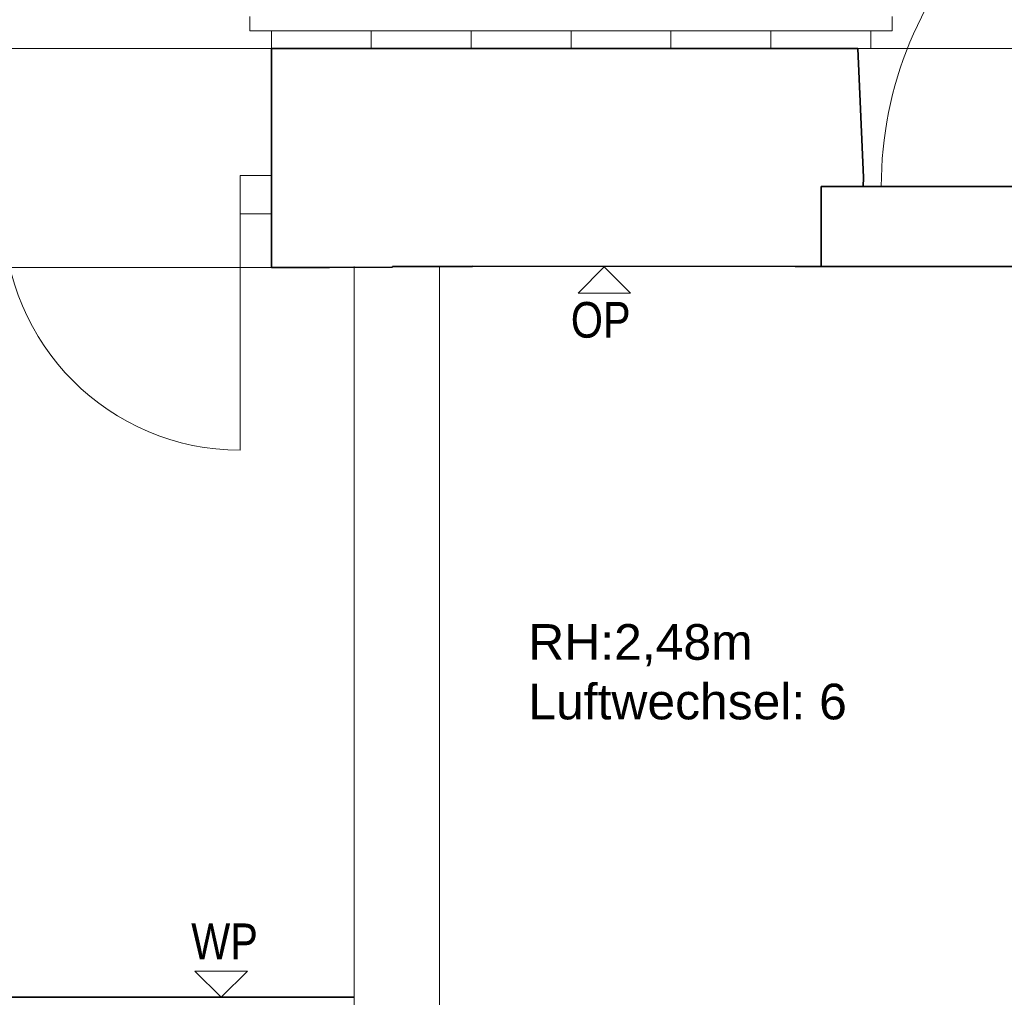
# Model space of a CAD drawing. Extents: x -357 to 533, y -64 to 530.
# Tile 9 of 135: x -156 to -101, y 178 to 233. Entities that reach past the tile are written whole.
import ezdxf
from ezdxf.lldxf.tags import DXFTag

# ---------------------------------------------------------------- set-up
doc = ezdxf.new("R2010")
doc.units = 0
doc.layers.get('0').update_dxf_attribs({"lineweight": 35})
for name, color, linetype, lineweight in [('5_EG-AUSBAU', 7, 'Continuous', 25), ('5_EG-BESTAND', 7, 'Continuous', 25), ('5_EG-NEU', 7, 'Continuous', 25), ('5_EG-WANDFLÄCHENMATERIAL', 7, 'Continuous', 25)]:
    doc.layers.add(name, color=color, linetype=linetype, lineweight=lineweight)
doc.layers.add('X_Text', color=2, linetype='Continuous', lineweight=35, true_color=0xffff00)
doc.styles.get("Standard").update_dxf_attribs({"font": 'arial.ttf'})
tags = doc.linetypes.add('ALL_S14', pattern=[0.002, 0.001, -0.001]).pattern_tags.tags
tags[6:7] = [DXFTag(74, 4), DXFTag(75, 0), DXFTag(340, '0'), DXFTag(46, 1.0), DXFTag(50, 0.0), DXFTag(44, 0.0), DXFTag(45, 0.0)]
tags[4:5] = [DXFTag(74, 4), DXFTag(75, 0), DXFTag(340, '0'), DXFTag(46, 1.0), DXFTag(50, 0.0), DXFTag(44, 0.0), DXFTag(45, 0.0)]
tags = doc.linetypes.add('PUNKT2_S9', pattern=[0.0005, 0, -0.0005]).pattern_tags.tags
tags[6:7] = [DXFTag(74, 4), DXFTag(75, 0), DXFTag(340, '0'), DXFTag(46, 1.0), DXFTag(50, 0.0), DXFTag(44, 0.0), DXFTag(45, 0.0)]
tags[4:5] = [DXFTag(74, 4), DXFTag(75, 0), DXFTag(340, '0'), DXFTag(46, 1.0), DXFTag(50, 0.0), DXFTag(44, 0.0), DXFTag(45, 0.0)]
tags = doc.linetypes.add('VERDECKT2_S2', pattern=[0.0027, 0.002, -0.0007]).pattern_tags.tags
tags[6:7] = [DXFTag(74, 4), DXFTag(75, 0), DXFTag(340, '0'), DXFTag(46, 1.0), DXFTag(50, 0.0), DXFTag(44, 0.0), DXFTag(45, 0.0)]
tags[4:5] = [DXFTag(74, 4), DXFTag(75, 0), DXFTag(340, '0'), DXFTag(46, 1.0), DXFTag(50, 0.0), DXFTag(44, 0.0), DXFTag(45, 0.0)]

# ---------------------------------------------------------------- blocks, each defined once
blk = doc.blocks.new('Referenz-A06HSW74NL', base_point=(-327.48, -41.15))
at = {"layer": '5_EG-AUSBAU', "color": 0, "lineweight": 13}
for p, q in [((-143.229, 232.879), (-143.229, 232.079)), ((-107.229, 232.879), (-107.229, 232.079)), ((-143.229, 232.079), (-107.229, 232.079))]:
    blk.add_line(p, q, dxfattribs=at)
at = {"layer": '5_EG-BESTAND', "color": 0, "lineweight": 13}
for p, q in [((-142.029, 231.079), (-142.029, 232.079)), ((-136.429, 231.079), (-136.429, 232.079)), ((-130.829, 231.079), (-130.829, 232.079)), ((-125.229, 231.079), (-125.229, 232.079)), ((-119.63, 231.079), (-119.63, 232.079)), ((-114.029, 231.079), (-114.029, 232.079)), ((-108.429, 231.079), (-108.429, 232.079)), ((-109.161, 231.079), (-108.429, 231.079))]:
    blk.add_line(p, q, dxfattribs=at)
at = {"layer": '5_EG-BESTAND', "color": 0, "linetype": 'PUNKT2_S9', "lineweight": 13, "ltscale": 0.13}
for p, q in [((-142.02, 231.079), (-179.768, 231.079)), ((-109.152, 231.079), (-85.344, 231.079)), ((-142.02, 218.815), (-179.768, 218.815))]:
    blk.add_line(p, q, dxfattribs=at)
at = {"layer": '5_EG-BESTAND', "color": 0, "lineweight": 35}
for p, q in [((-142.029, 231.079), (-142.029, 218.815)), ((-142.029, 231.079), (-109.161, 231.079)), ((-109.161, 231.079), (-108.828, 223.853)), ((-108.828, 223.853), (-108.848, 223.352)), ((-111.203, 223.352), (-111.203, 218.869)), ((-108.848, 223.352), (-111.203, 223.352)), ((-108.848, 223.352), (-85.72, 223.362)), ((-138.762, 218.815), (-142.029, 218.815)), ((-135.242, 218.825), (-138.762, 218.819)), ((-130.762, 218.874), (-135.242, 218.874)), ((-135.242, 218.874), (-135.242, 218.825)), ((-112.671, 218.87), (-130.762, 218.879)), ((-111.203, 218.869), (-112.671, 218.869)), ((-111.203, 218.869), (-83.364, 218.871)), ((-137.395, 177.895), (-210.022, 177.895))]:
    blk.add_line(p, q, dxfattribs=at)
at = {"layer": '5_EG-BESTAND', "color": 0, "linetype": 'ALL_S14', "lineweight": 13, "ltscale": 0.13}
for p, q in [((-137.395, 218.874), (-137.395, 23.254)), ((-132.595, 218.874), (-132.595, 23.193))]:
    blk.add_line(p, q, dxfattribs=at)
at = {"layer": '5_EG-NEU', "color": 0, "lineweight": 13}
for p, q in [((-143.781, 221.815), (-143.781, 223.967)), ((-143.781, 223.967), (-142.029, 223.967)), ((-143.781, 221.815), (-143.781, 223.967)), ((-142.029, 223.967), (-142.029, 221.815)), ((-142.029, 221.815), (-143.781, 221.815))]:
    blk.add_line(p, q, dxfattribs=at)
at = {"layer": '5_EG-NEU', "color": 0, "linetype": 'VERDECKT2_S2', "lineweight": 18, "ltscale": 0.18}
blk.add_line((-143.781, 221.815), (-143.781, 208.571), dxfattribs=at)
for centre, major_axis, end_param in [((-86.71, 223.362), (0, 21.128), 1.571269), ((-143.781, 221.815), (-13.245, 0), 1.570796)]:
    blk.add_ellipse(centre, major_axis=major_axis, ratio=1, start_param=0, end_param=end_param, dxfattribs=at)
at = {"layer": '5_EG-WANDFLÄCHENMATERIAL', "color": 0, "lineweight": 18}
for p, q in [((-123.37, 218.849), (-124.839, 217.377)), ((-123.37, 218.849), (-121.897, 217.379)), ((-124.839, 217.377), (-121.897, 217.379)), ((-143.371, 179.366), (-146.312, 179.366)), ((-144.841, 177.895), (-146.312, 179.366)), ((-144.841, 177.895), (-143.371, 179.366))]:
    blk.add_line(p, q, dxfattribs=at)
at = {"layer": '5_EG-WANDFLÄCHENMATERIAL', "color": 0, "lineweight": 18, "insert": (-125.243, 216.875), "char_height": 2, "attachment_point": 1, "rotation": 0.06}
blk.add_mtext('{\\W0.83;\\fArial;OP}', dxfattribs=at)
at = {"layer": '5_EG-WANDFLÄCHENMATERIAL', "color": 0, "lineweight": 18, "insert": (-146.522, 182.033), "char_height": 2, "attachment_point": 1}
blk.add_mtext('{\\W0.83;\\fArial;WP}', dxfattribs=at)

msp = doc.modelspace()

# ---------------------------------------------------------------- block references
at = {"color": 251, "lineweight": 25, "ltscale": 0.25, "true_color": 0x585858}
msp.add_blockref('Referenz-A06HSW74NL', (-327.48, -41.15), dxfattribs=at)

# ---------------------------------------------------------------- texts
at = {"layer": 'X_Text', "color": 1, "ltscale": 0.35, "true_color": 0xff0000, "char_height": 2, "attachment_point": 1}
for s, insert in [('{\\fArial;RH:2,48m }', (-127.628, 198.817)), ('{\\fArial;Luftwechsel: 6}', (-127.628, 195.477))]:
    msp.add_mtext(s, dxfattribs=dict(at, insert=insert))

doc.saveas('drawing.dxf')
